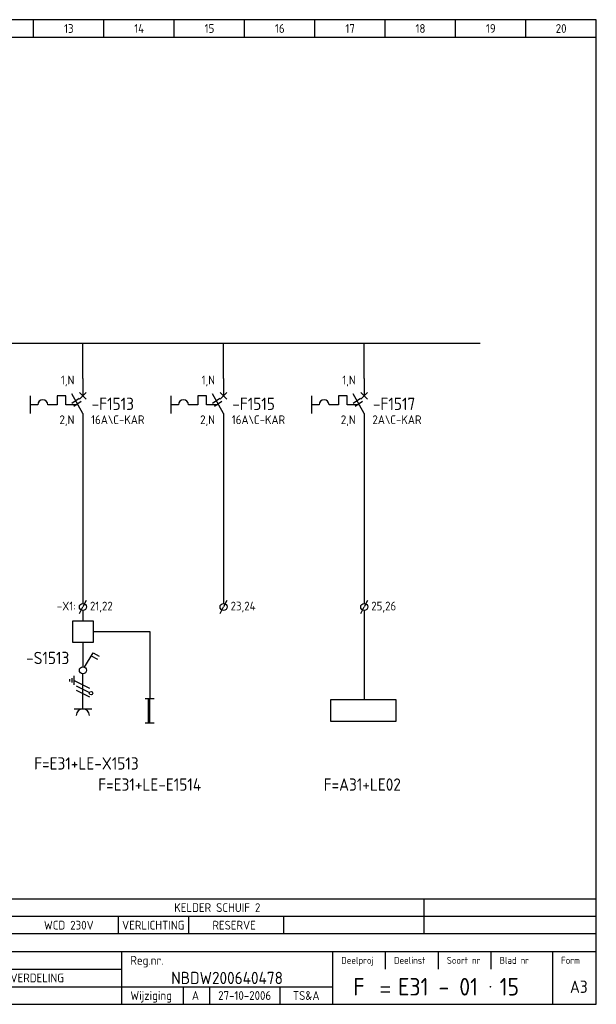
# Model space of a CAD drawing. Extents: x 10 to 410, y 10 to 290.
# Tile 2 of 2: x 246 to 410, y 10 to 290. Entities that reach past the tile are written whole.
import ezdxf
from ezdxf.enums import TextEntityAlignment as Align

# ---------------------------------------------------------------- set-up
doc = ezdxf.new("R2010")
doc.units = 0
doc.header["$LTSCALE"] = 10
doc.header["$MEASUREMENT"] = 0
doc.layers.get('0').update_dxf_attribs({"linetype": 'CONTINUOUS'})
for name, color, linetype in [('0-25', 7, 'CONTINUOUS'), ('0-35', 2, 'CONTINUOUS'), ('0-50', 3, 'CONTINUOUS'), ('B-25', 7, 'CONTINUOUS'), ('B-35', 2, 'CONTINUOUS'), ('S-25', 7, 'CONTINUOUS'), ('S-70', 5, 'CONTINUOUS')]:
    doc.layers.add(name, color=color, linetype=linetype)
doc.styles.add('ISO', font='iso.shx')
doc.styles.get("Standard").update_dxf_attribs({"font": 'iso.shx'})

# ---------------------------------------------------------------- blocks, each defined once
blk = doc.blocks.new('0002')
at = {"layer": 'S-25'}
for p, q in [((0, 0), (0, -5)), ((-15, -5), (-15, -10)), ((-7.35, -5), (-7.35, -7.5)), ((-4.85, -5), (-7.35, -5)), ((-4.85, -7.5), (-4.85, -5)), ((0, -10), (-3.12, -4.38)), ((0.94, -4.06), (-0.94, -5.94)), ((-0.94, -4.06), (0.94, -5.94)), ((-12.8, -7.5), (-15, -7.5)), ((-7.35, -7.5), (-10, -7.5)), ((-1.39, -7.5), (-4.85, -7.5)), ((0, -10), (0, -15))]:
    blk.add_line(p, q, dxfattribs=at)
blk.add_arc((-11.4, -7.5), 1.4, 0, 180, dxfattribs=at)
at = {"layer": 'B-25'}
for tag, p in [('KN1', (-2.43, -1.73)), ('KN2', (-2.43, -13.01))]:
    blk.add_attdef(tag, text='', height=2.5, dxfattribs=at).set_placement(p, align=Align.RIGHT)
blk.add_attdef('OM1', (5.91, -13.01), '', height=2.5, dxfattribs=at)
at = {"layer": 'B-35'}
blk.add_attdef('KT', (6.05, -8.99), '', height=3.5, dxfattribs=at)
blk = doc.blocks.new('0033')
at = {"layer": 'S-25'}
for p in [(-0.94, -1.88), (0.94, 1.88)]:
    blk.add_line(p, (0, 0), dxfattribs=at)
blk.add_circle((0, 0), 1, dxfattribs=at)
at = {"layer": 'B-25'}
blk.add_attdef('KT', text='', height=2.5, dxfattribs=at).set_placement((-2, -1), align=Align.RIGHT)
blk.add_attdef('KN1', (2, -1.01), '', height=2.5, dxfattribs=at)
blk = doc.blocks.new('KADERA3')
at = {"layer": '0-25'}
for p, q in [((250, 285), (250, 290)), ((270, 285), (270, 290)), ((290, 285), (290, 290)), ((310, 285), (310, 290)), ((330, 285), (330, 290)), ((350, 285), (350, 290)), ((370, 285), (370, 290)), ((390, 285), (390, 290)), ((10, 285), (410, 285)), ((410, 35), (10, 35)), ((410, 30), (10, 30)), ((350, 25), (350, 20)), ((365, 25), (365, 20)), ((380, 25), (380, 20)), ((200, 20), (275, 20)), ((150, 15), (335, 15)), ((292.5, 15), (292.5, 10)), ((300, 15), (300, 10)), ((320, 15), (320, 10))]:
    blk.add_line(p, q, dxfattribs=at)
at = {"layer": '0-35'}
for p, q in [((275, 25), (275, 10)), ((335, 25), (335, 10)), ((397.5, 25), (397.5, 10))]:
    blk.add_line(p, q, dxfattribs=at)
at = {"layer": '0-50'}
for p, q in [((10, 25), (410, 25)), ((348.75, 15), (351.25, 15)), ((348.75, 13.5), (351.25, 13.5))]:
    blk.add_line(p, q, dxfattribs=at)
blk.add_lwpolyline([(10, 10), (410, 10), (410, 290), (10, 290)], close=True, dxfattribs=at)
at = {"layer": '0-50', "const_width": 0.25}
blk.add_lwpolyline([(379.75, 15, 1), (380, 15, 1)], format="xyb", close=True, dxfattribs=at)
at = {"layer": '0-25', "style": 'ISO'}
for s, height, p in [('Reg.nr.', 2.5, (277.5, 22.5)), ('Deelproj', 2, (337.5, 22.5)), ('Deelinst', 2, (352.5, 22.5)), ('Soort nr', 2, (367.5, 22.5)), ('Blad nr', 2, (382.5, 22.5)), ('Form', 2, (400, 22.5)), ('Wijziging', 2.5, (277.5, 12.5))]:
    blk.add_text(s, height=height, dxfattribs=at).set_placement(p, align=Align.MIDDLE_LEFT)
for tag, p in [('STR1', (20, 287.5)), ('STR2', (40, 287.5)), ('STR3', (60, 287.5)), ('STR4', (80, 287.5)), ('STR5', (100, 287.5)), ('STR6', (120, 287.5)), ('STR7', (140, 287.5)), ('STR8', (160, 287.5)), ('STR9', (180, 287.5)), ('STR10', (200, 287.5)), ('STR11', (220, 287.5)), ('STR12', (240, 287.5)), ('STR13', (260, 287.5)), ('STR14', (280, 287.5)), ('STR15', (300, 287.5)), ('STR16', (320, 287.5)), ('STR17', (340, 287.5)), ('STR18', (360, 287.5)), ('STR19', (380, 287.5)), ('STR20', (400, 287.5)), ('W', (180, 12.5)), ('Z', (310, 12.5)), ('Y', (327.5, 12.5))]:
    blk.add_attdef(tag, text='', height=2.5, dxfattribs=at).set_placement(p, align=Align.MIDDLE)
for tag, p in [('N', (220, 22.5)), ('B', (92.5, 17.5)), ('P', (220, 17.5)), ('C', (92.5, 12.5)), ('U', (220, 12.5)), ('REV', (295, 12.5))]:
    blk.add_attdef(tag, text='', height=2.5, dxfattribs=at).set_placement(p, align=Align.MIDDLE_LEFT)
at = {"layer": '0-35', "style": 'ISO'}
blk.add_attdef('RNR', text='', height=3.5, dxfattribs=at).set_placement((305, 17.5), align=Align.MIDDLE)
for tag, p in [('X', (178.5, 17.5)), ('FORM', (402.5, 15))]:
    blk.add_attdef(tag, text='', height=3.5, dxfattribs=at).set_placement(p, align=Align.MIDDLE_LEFT)
at = {"layer": '0-50', "style": 'ISO'}
for tag, p in [('M', (342.5, 15)), ('O', (365, 15))]:
    blk.add_attdef(tag, text='', height=5, dxfattribs=at).set_placement(p, align=Align.MIDDLE)
blk.add_attdef('Q', text='', height=5, dxfattribs=at).set_placement((382.5, 15), align=Align.MIDDLE_LEFT)
blk = doc.blocks.new('WCD')
at = {"layer": '0-25'}
for p, q in [((0, -10), (0, 0)), ((-3.75, -2.19), (-3.75, -1.56)), ((-3.12, -1.25), (-3.12, -2.5)), ((-2.5, -3.12), (-2.5, -0.62)), ((-2.5, -1.88), (1.88, -4.06)), ((-1.88, -3.44), (1.88, -5.31)), ((-1.88, -4.69), (1.88, -6.56)), ((-2.5, -10), (2.5, -10))]:
    blk.add_line(p, q, dxfattribs=at)
blk.add_circle((2.32, -5.54), 0.5, dxfattribs=at)
blk.add_arc((0, -11.88), 1.88, 0, 180, dxfattribs=at)
at = {"layer": '0-25', "style": 'ISO'}
blk.add_attdef('GR', (5, -15), '', height=2.5, dxfattribs=at)
at = {"layer": '0-35', "style": 'ISO'}
blk.add_attdef('KT', (5, -11), '', height=3.5, dxfattribs=at)

msp = doc.modelspace()

# ---------------------------------------------------------------- linework, layer by layer
for points in [[(261, 113), (267, 113), (267, 119), (261, 119)], [(334.41, 90.56), (353.08, 90.56), (353.08, 96.56), (334.41, 96.56)]]:
    msp.add_lwpolyline(points, close=True)
at = {"layer": '0-25'}
for p, q in [((10, 40), (410, 40)), ((361, 40), (361, 30)), ((274, 35), (274, 30)), ((294, 35), (294, 30)), ((321, 35), (321, 30))]:
    msp.add_line(p, q, dxfattribs=at)
at = {"layer": 'S-25'}
for p, q in [((264, 188), (264, 198)), ((304, 188), (304, 198)), ((344, 188), (344, 198)), ((260.85, 180.99), (262.96, 182.33)), ((300.85, 180.99), (302.96, 182.33)), ((340.85, 180.99), (342.96, 182.33)), ((261.38, 180.14), (263.49, 181.48)), ((301.38, 180.14), (303.49, 181.48)), ((341.38, 180.14), (343.49, 181.48)), ((264, 173), (264, 124)), ((304, 173), (304, 124)), ((344, 173), (344, 124)), ((264, 122), (264, 119)), ((344, 122), (344, 96.56)), ((267, 116), (283, 116)), ((283, 116), (283, 97)), ((264, 113), (264, 106)), ((266.38, 109.13), (268.11, 108.13)), ((281.75, 97), (284.25, 97)), ((282.69, 90), (282.69, 97)), ((283, 90), (283, 97)), ((281.75, 90), (284.25, 90))]:
    msp.add_line(p, q, dxfattribs=at)
msp.add_lwpolyline([(264.5, 105.87), (266.88, 109.99), (268.61, 108.99)], dxfattribs=at)
msp.add_circle((264, 105), 1, dxfattribs=at)
at = {"layer": 'S-70'}
msp.add_line((64, 198), (377, 198), dxfattribs=at)

# ---------------------------------------------------------------- block references
at = {"layer": '0-25'}
msp.add_blockref('WCD', (264, 104), dxfattribs=at)
at = {"layer": 'S-25'}
ref = msp.add_blockref('KADERA3', (0, 0), dxfattribs=at)
ref.add_attrib('P', 'LAAGSPANNINGSVERDELING', dxfattribs={"layer": '0-25', "height": 2.5, "style": 'ISO'}).set_placement((220, 17.5), align=Align.MIDDLE_LEFT)
ref.add_attrib('M', 'F', dxfattribs={"layer": '0-50', "height": 5, "style": 'ISO'}).set_placement((342.5, 15), align=Align.MIDDLE)
ref.add_attrib('O', 'E31 - 01', dxfattribs={"layer": '0-50', "height": 5, "style": 'ISO'}).set_placement((365, 15), align=Align.MIDDLE)
ref.add_attrib('Q', '15', dxfattribs={"layer": '0-50', "height": 5, "style": 'ISO'}).set_placement((382.5, 15), align=Align.MIDDLE_LEFT)
ref.add_attrib('RNR', 'NBDW200640478', dxfattribs={"layer": '0-35', "height": 3.5, "style": 'ISO'}).set_placement((305, 17.5), align=Align.MIDDLE)
ref.add_attrib('FORM', 'A3', dxfattribs={"layer": '0-35', "height": 3.5, "style": 'ISO'}).set_placement((402.5, 15), align=Align.MIDDLE_LEFT)
ref.add_attrib('REV', 'A', dxfattribs={"layer": '0-25', "height": 2.5, "style": 'ISO'}).set_placement((295, 12.5), align=Align.MIDDLE_LEFT)
ref.add_attrib('Z', '27-10-2006', dxfattribs={"layer": '0-25', "height": 2.5, "style": 'ISO'}).set_placement((310, 12.5), align=Align.MIDDLE)
ref.add_attrib('Y', 'TS&A', dxfattribs={"layer": '0-25', "height": 2.5, "style": 'ISO'}).set_placement((327.5, 12.5), align=Align.MIDDLE)
ref.add_attrib('STR13', '13', dxfattribs={"layer": '0-25', "height": 2.5, "style": 'ISO'}).set_placement((260, 287.5), align=Align.MIDDLE)
ref.add_attrib('STR14', '14', dxfattribs={"layer": '0-25', "height": 2.5, "style": 'ISO'}).set_placement((280, 287.5), align=Align.MIDDLE)
ref.add_attrib('STR15', '15', dxfattribs={"layer": '0-25', "height": 2.5, "style": 'ISO'}).set_placement((300, 287.5), align=Align.MIDDLE)
ref.add_attrib('STR16', '16', dxfattribs={"layer": '0-25', "height": 2.5, "style": 'ISO'}).set_placement((320, 287.5), align=Align.MIDDLE)
ref.add_attrib('STR17', '17', dxfattribs={"layer": '0-25', "height": 2.5, "style": 'ISO'}).set_placement((340, 287.5), align=Align.MIDDLE)
ref.add_attrib('STR18', '18', dxfattribs={"layer": '0-25', "height": 2.5, "style": 'ISO'}).set_placement((360, 287.5), align=Align.MIDDLE)
ref.add_attrib('STR19', '19', dxfattribs={"layer": '0-25', "height": 2.5, "style": 'ISO'}).set_placement((380, 287.5), align=Align.MIDDLE)
ref.add_attrib('STR20', '20', dxfattribs={"layer": '0-25', "height": 2.5, "style": 'ISO'}).set_placement((400, 287.5), align=Align.MIDDLE)
ref = msp.add_blockref('0002', (264, 188), dxfattribs=at)
ref.add_attrib('OM1', '16A\\C-KAR', (266.34, 174.99), dxfattribs={"layer": 'B-25', "height": 2.5})
ref.add_attrib('KT', '-F1513', (266.48, 179.01), dxfattribs={"layer": 'B-35', "height": 3.5})
ref.add_attrib('KN1', '1,N', dxfattribs={"layer": 'B-25', "height": 2.5}).set_placement((261.57, 186.27), align=Align.RIGHT)
ref.add_attrib('KN2', '2,N', dxfattribs={"layer": 'B-25', "height": 2.5}).set_placement((261.57, 174.99), align=Align.RIGHT)
ref = msp.add_blockref('0002', (304, 188), dxfattribs=at)
ref.add_attrib('OM1', '16A\\C-KAR', (306.34, 174.99), dxfattribs={"layer": 'B-25', "height": 2.5})
ref.add_attrib('KT', '-F1515', (306.48, 179.01), dxfattribs={"layer": 'B-35', "height": 3.5})
ref.add_attrib('KN1', '1,N', dxfattribs={"layer": 'B-25', "height": 2.5}).set_placement((301.57, 186.27), align=Align.RIGHT)
ref.add_attrib('KN2', '2,N', dxfattribs={"layer": 'B-25', "height": 2.5}).set_placement((301.57, 174.99), align=Align.RIGHT)
ref = msp.add_blockref('0002', (344, 188), dxfattribs=at)
ref.add_attrib('OM1', '2A\\C-KAR', (346.34, 174.99), dxfattribs={"layer": 'B-25', "height": 2.5})
ref.add_attrib('KT', '-F1517', (346.48, 179.01), dxfattribs={"layer": 'B-35', "height": 3.5})
ref.add_attrib('KN1', '1,N', dxfattribs={"layer": 'B-25', "height": 2.5}).set_placement((341.57, 186.27), align=Align.RIGHT)
ref.add_attrib('KN2', '2,N', dxfattribs={"layer": 'B-25', "height": 2.5}).set_placement((341.57, 174.99), align=Align.RIGHT)
ref = msp.add_blockref('0033', (264, 123), dxfattribs=at)
ref.add_attrib('KN1', '21,22', (266, 122), dxfattribs={"layer": 'B-25', "height": 2.5})
ref.add_attrib('KT', '-X1:', dxfattribs={"layer": 'B-25', "height": 2.5}).set_placement((262, 122), align=Align.RIGHT)
ref = msp.add_blockref('0033', (304, 123), dxfattribs=at)
ref.add_attrib('KN1', '23,24', (306, 122), dxfattribs={"layer": 'B-25', "height": 2.5})
ref = msp.add_blockref('0033', (344, 123), dxfattribs=at)
ref.add_attrib('KN1', '25,26', (346, 122), dxfattribs={"layer": 'B-25', "height": 2.5})

# ---------------------------------------------------------------- texts
at = {"layer": 'B-25'}
for s, p in [('KELDER SCHUIF 2', (302.22, 37.5)), ('WCD 230V', (260, 32.5)), ('VERLICHTING', (284, 32.5)), ('RESERVE', (307, 32.5))]:
    msp.add_text(s, height=2.5, dxfattribs=at).set_placement(p, align=Align.MIDDLE_CENTER)
at = {"layer": 'B-35'}
for s, p in [('-S1513', (254, 108.5)), ('F=E31+LE-X1513', (265, 78.5)), ('F=E31+LE-E1514', (283, 72.5)), ('F=A31+LE02', (343.45, 72.5))]:
    msp.add_text(s, height=3.5, dxfattribs=at).set_placement(p, align=Align.MIDDLE)

doc.saveas('drawing.dxf')
